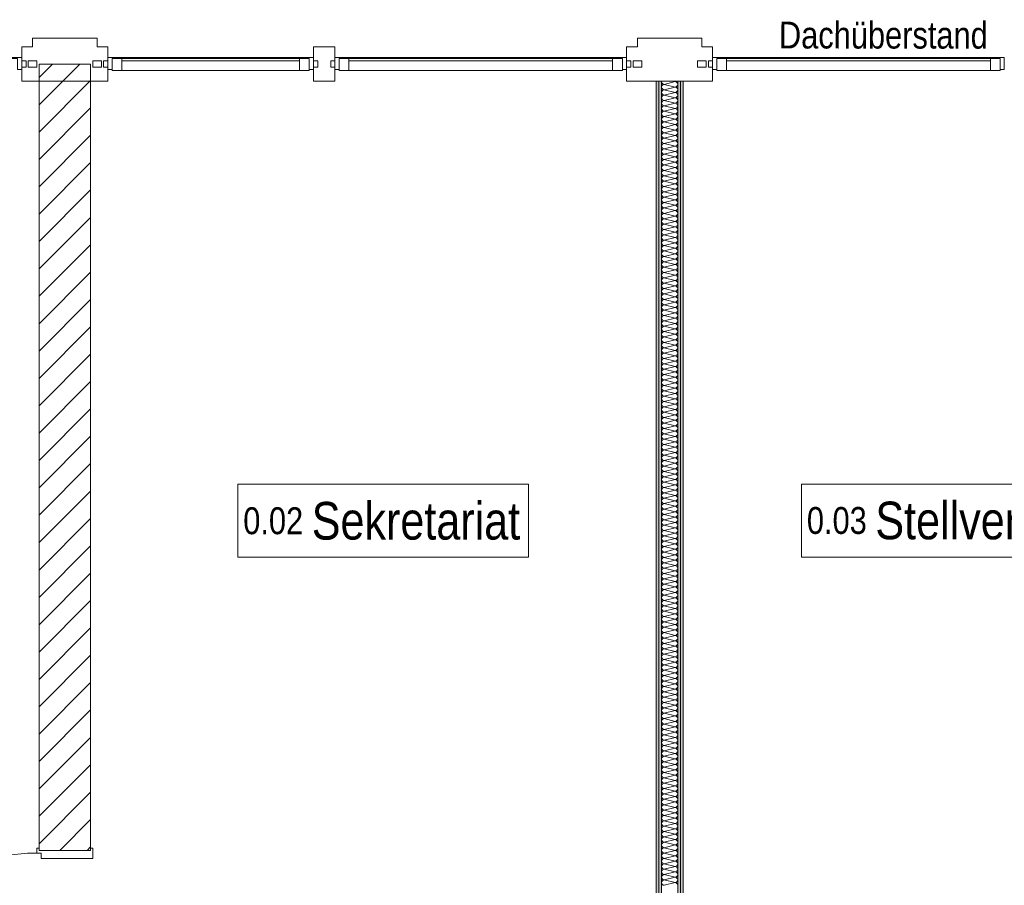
# Model space of a CAD drawing. Header units: metres. Extents: x -80 to 1923, y -189 to 69.
# Tile 193 of 256: x 953.7 to 958.28, y 51.06 to 55.09. Entities that reach past the tile are written whole.
import ezdxf

# ---------------------------------------------------------------- set-up
doc = ezdxf.new("R2010")
doc.units = ezdxf.units.M
doc.header["$MEASUREMENT"] = 0
doc.linetypes.add('Wipeout_Contour', pattern=[1, 0, -1])
for name, color, linetype in [('10 Fassade', 7, 'Continuous'), ('10 Wand außen', 7, 'Continuous'), ('10 Wand innen', 7, 'Continuous'), ('30 Dach', 7, 'Continuous'), ('80 Raum 50stel', 7, 'Continuous')]:
    doc.layers.add(name, color=color, linetype=linetype)
doc.styles.add('ERSTELLTER_STIL_2', font='ARIALN.TTF')
pattern_1 = [(0, (929.770002, 0), (0, 0.0375), [0, -0.0375])]

# ---------------------------------------------------------------- blocks, each defined once
blk = doc.blocks.new('Blockrahmentür 1-Fl 27_10')
at = {"layer": '10 Wand außen', "color": 7, "linetype": 'Continuous', "lineweight": 13}
for p, q in [((0.43, 0.01), (0.43, 0.87)), ((-0.43, 0.01), (-0.4525, 0.01)), ((-0.4525, 0.01), (-0.4525, 0)), ((-0.4525, 0), (-0.4425, 0)), ((-0.4425, 0), (-0.4425, -0.24)), ((-0.43, -0.01), (-0.43, 0.01)), ((0.43, -0.01), (0.43, 0.01)), ((0.43, 0.01), (0.4525, 0.01)), ((0.4525, 0), (0.4425, 0)), ((0.4425, 0), (0.4425, -0.24)), ((0.4525, 0.01), (0.4525, 0)), ((-0.405, -0.01), (-0.43, -0.01)), ((-0.405, -0.25), (-0.405, -0.01)), ((0.405, -0.25), (0.405, -0.01)), ((0.405, -0.01), (0.43, -0.01)), ((-0.4425, -0.24), (-0.4525, -0.24)), ((-0.4525, -0.24), (-0.4525, -0.25)), ((-0.4525, -0.25), (-0.405, -0.25)), ((0.4525, -0.25), (0.405, -0.25)), ((0.4425, -0.24), (0.4525, -0.24)), ((0.4525, -0.24), (0.4525, -0.25))]:
    blk.add_line(p, q, dxfattribs=at)
at = {"layer": '10 Wand außen', "color": 7, "linetype": 'Continuous', "lineweight": 9}
for p, q in [((-0.4425, 0), (-0.4425, -0.24)), ((-0.4425, 0), (-0.4425, -0.24)), ((0.4425, 0), (0.4425, -0.24)), ((0.4425, 0), (0.4425, -0.24))]:
    blk.add_line(p, q, dxfattribs=at)
blk.add_arc((0.43, 0.01), 0.86, 90, 180, dxfattribs=at)
blk = doc.blocks.new('*X104', base_point=(929.77, 0))
at = {"layer": '10 Wand innen', "color": 250, "linetype": 'Continuous', "lineweight": 18, "true_color": 0x1f1f1f}
for p, q in [((956.7458, 54.8), (956.6958, 54.7875)), ((956.7458, 54.775), (956.6958, 54.7875)), ((956.7458, 54.775), (956.6958, 54.7625)), ((956.7458, 54.75), (956.6958, 54.7625)), ((956.7458, 54.8), (956.7382, 54.8019)), ((956.7458, 54.75), (956.6958, 54.7375)), ((956.7458, 54.725), (956.6958, 54.7375)), ((956.7458, 54.725), (956.6958, 54.7125)), ((956.7458, 54.7), (956.6958, 54.7125)), ((956.7458, 54.7), (956.6958, 54.6875)), ((956.7458, 54.675), (956.6958, 54.6875)), ((956.7458, 54.675), (956.6958, 54.6625)), ((956.7458, 54.65), (956.6958, 54.6625)), ((956.7458, 54.65), (956.6958, 54.6375)), ((956.7458, 54.625), (956.6958, 54.6375)), ((956.7458, 54.625), (956.6958, 54.6125)), ((956.7458, 54.6), (956.6958, 54.6125)), ((956.7458, 54.6), (956.6958, 54.5875)), ((956.7458, 54.575), (956.6958, 54.5875)), ((956.7458, 54.575), (956.6958, 54.5625)), ((956.7458, 54.55), (956.6958, 54.5625)), ((956.7458, 54.55), (956.6958, 54.5375)), ((956.7458, 54.525), (956.6958, 54.5375)), ((956.7458, 54.525), (956.6958, 54.5125)), ((956.7458, 54.5), (956.6958, 54.5125)), ((956.7458, 54.5), (956.6958, 54.4875)), ((956.7458, 54.475), (956.6958, 54.4875)), ((956.7458, 54.475), (956.6958, 54.4625)), ((956.7458, 54.45), (956.6958, 54.4625)), ((956.7458, 54.45), (956.6958, 54.4375)), ((956.7458, 54.425), (956.6958, 54.4375)), ((956.7458, 54.425), (956.6958, 54.4125)), ((956.7458, 54.4), (956.6958, 54.4125)), ((956.7458, 54.4), (956.6958, 54.3875)), ((956.7458, 54.375), (956.6958, 54.3875)), ((956.7458, 54.375), (956.6958, 54.3625)), ((956.7458, 54.35), (956.6958, 54.3625)), ((956.7458, 54.35), (956.6958, 54.3375)), ((956.7458, 54.325), (956.6958, 54.3375)), ((956.7458, 54.325), (956.6958, 54.3125)), ((956.7458, 54.3), (956.6958, 54.3125)), ((956.7458, 54.3), (956.6958, 54.2875)), ((956.7458, 54.275), (956.6958, 54.2875)), ((956.7458, 54.275), (956.6958, 54.2625)), ((956.7458, 54.25), (956.6958, 54.2625)), ((956.7458, 54.25), (956.6958, 54.2375)), ((956.7458, 54.225), (956.6958, 54.2375)), ((956.7458, 54.225), (956.6958, 54.2125)), ((956.7458, 54.2), (956.6958, 54.2125)), ((956.7458, 54.2), (956.6958, 54.1875)), ((956.7458, 54.175), (956.6958, 54.1875)), ((956.7458, 54.175), (956.6958, 54.1625)), ((956.7458, 54.15), (956.6958, 54.1625)), ((956.7458, 54.15), (956.6958, 54.1375)), ((956.7458, 54.125), (956.6958, 54.1375)), ((956.7458, 54.125), (956.6958, 54.1125)), ((956.7458, 54.1), (956.6958, 54.1125)), ((956.7458, 54.1), (956.6958, 54.0875)), ((956.7458, 54.075), (956.6958, 54.0875)), ((956.7458, 54.075), (956.6958, 54.0625)), ((956.7458, 54.05), (956.6958, 54.0625)), ((956.7458, 54.05), (956.6958, 54.0375)), ((956.7458, 54.025), (956.6958, 54.0375)), ((956.7458, 54.025), (956.6958, 54.0125)), ((956.7458, 54), (956.6958, 54.0125)), ((956.7458, 54), (956.6958, 53.9875)), ((956.7458, 53.975), (956.6958, 53.9875)), ((956.7458, 53.975), (956.6958, 53.9625)), ((956.7458, 53.95), (956.6958, 53.9625)), ((956.7458, 53.95), (956.6958, 53.9375)), ((956.7458, 53.925), (956.6958, 53.9375)), ((956.7458, 53.925), (956.6958, 53.9125)), ((956.7458, 53.9), (956.6958, 53.9125)), ((956.7458, 53.9), (956.6958, 53.8875)), ((956.7458, 53.875), (956.6958, 53.8875)), ((956.7458, 53.875), (956.6958, 53.8625)), ((956.7458, 53.85), (956.6958, 53.8625)), ((956.7458, 53.85), (956.6958, 53.8375)), ((956.7458, 53.825), (956.6958, 53.8375)), ((956.7458, 53.825), (956.6958, 53.8125)), ((956.7458, 53.8), (956.6958, 53.8125)), ((956.7458, 53.8), (956.6958, 53.7875)), ((956.7458, 53.775), (956.6958, 53.7875)), ((956.7458, 53.775), (956.6958, 53.7625)), ((956.7458, 53.75), (956.6958, 53.7625)), ((956.7458, 53.75), (956.6958, 53.7375)), ((956.7458, 53.725), (956.6958, 53.7375)), ((956.7458, 53.725), (956.6958, 53.7125)), ((956.7458, 53.7), (956.6958, 53.7125)), ((956.7458, 53.7), (956.6958, 53.6875)), ((956.7458, 53.675), (956.6958, 53.6875)), ((956.7458, 53.675), (956.6958, 53.6625)), ((956.7458, 53.65), (956.6958, 53.6625)), ((956.7458, 53.65), (956.6958, 53.6375)), ((956.7458, 53.625), (956.6958, 53.6375)), ((956.7458, 53.625), (956.6958, 53.6125)), ((956.7458, 53.6), (956.6958, 53.6125)), ((956.7458, 53.6), (956.6958, 53.5875)), ((956.7458, 53.575), (956.6958, 53.5875)), ((956.7458, 53.575), (956.6958, 53.5625)), ((956.7458, 53.55), (956.6958, 53.5625)), ((956.7458, 53.55), (956.6958, 53.5375)), ((956.7458, 53.525), (956.6958, 53.5375)), ((956.7458, 53.525), (956.6958, 53.5125)), ((956.7458, 53.5), (956.6958, 53.5125)), ((956.7458, 53.5), (956.6958, 53.4875)), ((956.7458, 53.475), (956.6958, 53.4875)), ((956.7458, 53.475), (956.6958, 53.4625)), ((956.7458, 53.45), (956.6958, 53.4625)), ((956.7458, 53.45), (956.6958, 53.4375)), ((956.7458, 53.425), (956.6958, 53.4375)), ((956.7458, 53.425), (956.6958, 53.4125)), ((956.7458, 53.4), (956.6958, 53.4125)), ((956.7458, 53.4), (956.6958, 53.3875)), ((956.7458, 53.375), (956.6958, 53.3875)), ((956.7458, 53.375), (956.6958, 53.3625)), ((956.7458, 53.35), (956.6958, 53.3625)), ((956.7458, 53.35), (956.6958, 53.3375)), ((956.7458, 53.325), (956.6958, 53.3375)), ((956.7458, 53.325), (956.6958, 53.3125)), ((956.7458, 53.3), (956.6958, 53.3125)), ((956.7458, 53.3), (956.6958, 53.2875)), ((956.7458, 53.275), (956.6958, 53.2875)), ((956.7458, 53.275), (956.6958, 53.2625)), ((956.7458, 53.25), (956.6958, 53.2625)), ((956.7458, 53.25), (956.6958, 53.2375)), ((956.7458, 53.225), (956.6958, 53.2375)), ((956.7458, 53.225), (956.6958, 53.2125)), ((956.7458, 53.2), (956.6958, 53.2125)), ((956.7458, 53.2), (956.6958, 53.1875)), ((956.7458, 53.175), (956.6958, 53.1875)), ((956.7458, 53.175), (956.6958, 53.1625)), ((956.7458, 53.15), (956.6958, 53.1625)), ((956.7458, 53.15), (956.6958, 53.1375)), ((956.7458, 53.125), (956.6958, 53.1375)), ((956.7458, 53.125), (956.6958, 53.1125)), ((956.7458, 53.1), (956.6958, 53.1125)), ((956.7458, 53.1), (956.6958, 53.0875)), ((956.7458, 53.075), (956.6958, 53.0875)), ((956.7458, 53.075), (956.6958, 53.0625)), ((956.7458, 53.05), (956.6958, 53.0625)), ((956.7458, 53.05), (956.6958, 53.0375)), ((956.7458, 53.025), (956.6958, 53.0375)), ((956.7458, 53.025), (956.6958, 53.0125)), ((956.7458, 53), (956.6958, 53.0125)), ((956.7458, 53), (956.6958, 52.9875)), ((956.7458, 52.975), (956.6958, 52.9875)), ((956.7458, 52.975), (956.6958, 52.9625)), ((956.7458, 52.95), (956.6958, 52.9625)), ((956.7458, 52.95), (956.6958, 52.9375)), ((956.7458, 52.925), (956.6958, 52.9375)), ((956.7458, 52.925), (956.6958, 52.9125)), ((956.7458, 52.9), (956.6958, 52.9125)), ((956.7458, 52.9), (956.6958, 52.8875)), ((956.7458, 52.875), (956.6958, 52.8875)), ((956.7458, 52.875), (956.6958, 52.8625)), ((956.7458, 52.85), (956.6958, 52.8625)), ((956.7458, 52.85), (956.6958, 52.8375)), ((956.7458, 52.825), (956.6958, 52.8375)), ((956.7458, 52.825), (956.6958, 52.8125)), ((956.7458, 52.8), (956.6958, 52.8125)), ((956.7458, 52.8), (956.6958, 52.7875)), ((956.7458, 52.775), (956.6958, 52.7875)), ((956.7458, 52.775), (956.6958, 52.7625)), ((956.7458, 52.75), (956.6958, 52.7625)), ((956.7458, 52.75), (956.6958, 52.7375)), ((956.7458, 52.725), (956.6958, 52.7375)), ((956.7458, 52.725), (956.6958, 52.7125)), ((956.7458, 52.7), (956.6958, 52.7125)), ((956.7458, 52.7), (956.6958, 52.6875)), ((956.7458, 52.675), (956.6958, 52.6875)), ((956.7458, 52.675), (956.6958, 52.6625)), ((956.7458, 52.65), (956.6958, 52.6625)), ((956.7458, 52.65), (956.6958, 52.6375)), ((956.7458, 52.625), (956.6958, 52.6375)), ((956.7458, 52.625), (956.6958, 52.6125)), ((956.7458, 52.6), (956.6958, 52.6125)), ((956.7458, 52.6), (956.6958, 52.5875)), ((956.7458, 52.575), (956.6958, 52.5875)), ((956.7458, 52.575), (956.6958, 52.5625)), ((956.7458, 52.55), (956.6958, 52.5625)), ((956.7458, 52.55), (956.6958, 52.5375)), ((956.7458, 52.525), (956.6958, 52.5375)), ((956.7458, 52.525), (956.6958, 52.5125)), ((956.7458, 52.5), (956.6958, 52.5125)), ((956.7458, 52.5), (956.6958, 52.4875)), ((956.7458, 52.475), (956.6958, 52.4875)), ((956.7458, 52.475), (956.6958, 52.4625)), ((956.7458, 52.45), (956.6958, 52.4625)), ((956.7458, 52.45), (956.6958, 52.4375)), ((956.7458, 52.425), (956.6958, 52.4375)), ((956.7458, 52.425), (956.6958, 52.4125)), ((956.7458, 52.4), (956.6958, 52.4125)), ((956.7458, 52.4), (956.6958, 52.3875)), ((956.7458, 52.375), (956.6958, 52.3875)), ((956.7458, 52.375), (956.6958, 52.3625)), ((956.7458, 52.35), (956.6958, 52.3625)), ((956.7458, 52.35), (956.6958, 52.3375)), ((956.7458, 52.325), (956.6958, 52.3375)), ((956.7458, 52.325), (956.6958, 52.3125)), ((956.7458, 52.3), (956.6958, 52.3125)), ((956.7458, 52.3), (956.6958, 52.2875)), ((956.7458, 52.275), (956.6958, 52.2875)), ((956.7458, 52.275), (956.6958, 52.2625)), ((956.7458, 52.25), (956.6958, 52.2625)), ((956.7458, 52.25), (956.6958, 52.2375)), ((956.7458, 52.225), (956.6958, 52.2375)), ((956.7458, 52.225), (956.6958, 52.2125)), ((956.7458, 52.2), (956.6958, 52.2125)), ((956.7458, 52.2), (956.6958, 52.1875)), ((956.7458, 52.175), (956.6958, 52.1875)), ((956.7458, 52.175), (956.6958, 52.1625)), ((956.7458, 52.15), (956.6958, 52.1625)), ((956.7458, 52.15), (956.6958, 52.1375)), ((956.7458, 52.125), (956.6958, 52.1375)), ((956.7458, 52.125), (956.6958, 52.1125)), ((956.7458, 52.1), (956.6958, 52.1125)), ((956.7458, 52.1), (956.6958, 52.0875)), ((956.7458, 52.075), (956.6958, 52.0875)), ((956.7458, 52.075), (956.6958, 52.0625)), ((956.7458, 52.05), (956.6958, 52.0625)), ((956.7458, 52.05), (956.6958, 52.0375)), ((956.7458, 52.025), (956.6958, 52.0375)), ((956.7458, 52.025), (956.6958, 52.0125)), ((956.7458, 52), (956.6958, 52.0125)), ((956.7458, 52), (956.6958, 51.9875)), ((956.7458, 51.975), (956.6958, 51.9875)), ((956.7458, 51.975), (956.6958, 51.9625)), ((956.7458, 51.95), (956.6958, 51.9625)), ((956.7458, 51.95), (956.6958, 51.9375)), ((956.7458, 51.925), (956.6958, 51.9375)), ((956.7458, 51.925), (956.6958, 51.9125)), ((956.7458, 51.9), (956.6958, 51.9125)), ((956.7458, 51.9), (956.6958, 51.8875)), ((956.7458, 51.875), (956.6958, 51.8875)), ((956.7458, 51.875), (956.6958, 51.8625)), ((956.7458, 51.85), (956.6958, 51.8625)), ((956.7458, 51.85), (956.6958, 51.8375)), ((956.7458, 51.825), (956.6958, 51.8375)), ((956.7458, 51.825), (956.6958, 51.8125)), ((956.7458, 51.8), (956.6958, 51.8125)), ((956.7458, 51.8), (956.6958, 51.7875)), ((956.7458, 51.775), (956.6958, 51.7875)), ((956.7458, 51.775), (956.6958, 51.7625)), ((956.7458, 51.75), (956.6958, 51.7625)), ((956.7458, 51.75), (956.6958, 51.7375)), ((956.7458, 51.725), (956.6958, 51.7375)), ((956.7458, 51.725), (956.6958, 51.7125)), ((956.7458, 51.7), (956.6958, 51.7125)), ((956.7458, 51.7), (956.6958, 51.6875)), ((956.7458, 51.675), (956.6958, 51.6875)), ((956.7458, 51.675), (956.6958, 51.6625)), ((956.7458, 51.65), (956.6958, 51.6625)), ((956.7458, 51.65), (956.6958, 51.6375)), ((956.7458, 51.625), (956.6958, 51.6375)), ((956.7458, 51.625), (956.6958, 51.6125)), ((956.7458, 51.6), (956.6958, 51.6125)), ((956.7458, 51.6), (956.6958, 51.5875)), ((956.7458, 51.575), (956.6958, 51.5875)), ((956.7458, 51.575), (956.6958, 51.5625)), ((956.7458, 51.55), (956.6958, 51.5625)), ((956.7458, 51.55), (956.6958, 51.5375)), ((956.7458, 51.525), (956.6958, 51.5375)), ((956.7458, 51.525), (956.6958, 51.5125)), ((956.7458, 51.5), (956.6958, 51.5125)), ((956.7458, 51.5), (956.6958, 51.4875)), ((956.7458, 51.475), (956.6958, 51.4875)), ((956.7458, 51.475), (956.6958, 51.4625)), ((956.7458, 51.45), (956.6958, 51.4625)), ((956.7458, 51.45), (956.6958, 51.4375)), ((956.7458, 51.425), (956.6958, 51.4375)), ((956.7458, 51.425), (956.6958, 51.4125)), ((956.7458, 51.4), (956.6958, 51.4125)), ((956.7458, 51.4), (956.6958, 51.3875)), ((956.7458, 51.375), (956.6958, 51.3875)), ((956.7458, 51.375), (956.6958, 51.3625)), ((956.7458, 51.35), (956.6958, 51.3625)), ((956.7458, 51.35), (956.6958, 51.3375)), ((956.7458, 51.325), (956.6958, 51.3375)), ((956.7458, 51.325), (956.6958, 51.3125)), ((956.7458, 51.3), (956.6958, 51.3125)), ((956.7458, 51.3), (956.6958, 51.2875)), ((956.7458, 51.275), (956.6958, 51.2875)), ((956.7458, 51.275), (956.6958, 51.2625)), ((956.7458, 51.25), (956.6958, 51.2625)), ((956.7458, 51.25), (956.6958, 51.2375)), ((956.7458, 51.225), (956.6958, 51.2375)), ((956.7458, 51.225), (956.6958, 51.2125)), ((956.7458, 51.2), (956.6958, 51.2125)), ((956.7458, 51.2), (956.6958, 51.1875)), ((956.7458, 51.175), (956.6958, 51.1875)), ((956.7458, 51.175), (956.6958, 51.1625)), ((956.7458, 51.15), (956.6958, 51.1625)), ((956.7458, 51.15), (956.6958, 51.1375)), ((956.7458, 51.125), (956.6958, 51.1375)), ((956.7458, 51.125), (956.6958, 51.1125)), ((956.7458, 51.1), (956.6958, 51.1125)), ((956.7458, 51.1), (956.6958, 51.0875)), ((956.7458, 51.075), (956.6958, 51.0875)), ((956.7458, 51.075), (956.6958, 51.0625))]:
    blk.add_line(p, q, dxfattribs=at)
for centre, start, end in [((956.6958, 54.8), 171.2566, 180), ((956.6958, 54.8), 180, 270), ((956.6958, 54.775), 90, 180), ((956.6958, 54.775), 180, 270), ((956.6958, 54.75), 90, 180), ((956.7458, 54.8125), 270, 302.0062), ((956.7458, 54.7875), 0, 90), ((956.7458, 54.7875), 270, 0), ((956.7458, 54.7625), 0, 90), ((956.7458, 54.7625), 270, 0), ((956.6958, 54.75), 180, 270), ((956.6958, 54.725), 90, 180), ((956.6958, 54.725), 180, 270), ((956.7458, 54.7375), 0, 90), ((956.7458, 54.7375), 270, 0), ((956.7458, 54.7125), 0, 90), ((956.6958, 54.7), 90, 180), ((956.6958, 54.7), 180, 270), ((956.6958, 54.675), 90, 180), ((956.6958, 54.675), 180, 270), ((956.7458, 54.7125), 270, 0), ((956.7458, 54.6875), 0, 90), ((956.7458, 54.6875), 270, 0), ((956.7458, 54.6625), 0, 90), ((956.6958, 54.65), 90, 180), ((956.6958, 54.65), 180, 270), ((956.6958, 54.625), 90, 180), ((956.6958, 54.625), 180, 270), ((956.7458, 54.6625), 270, 0), ((956.7458, 54.6375), 0, 90), ((956.7458, 54.6375), 270, 0), ((956.7458, 54.6125), 0, 90), ((956.6958, 54.6), 90, 180), ((956.6958, 54.6), 180, 270), ((956.6958, 54.575), 90, 180), ((956.7458, 54.6125), 270, 0), ((956.7458, 54.5875), 0, 90), ((956.7458, 54.5875), 270, 0), ((956.6958, 54.575), 180, 270), ((956.6958, 54.55), 90, 180), ((956.6958, 54.55), 180, 270), ((956.6958, 54.525), 90, 180), ((956.7458, 54.5625), 0, 90), ((956.7458, 54.5625), 270, 0), ((956.7458, 54.5375), 0, 90), ((956.7458, 54.5375), 270, 0), ((956.6958, 54.525), 180, 270), ((956.6958, 54.5), 90, 180), ((956.6958, 54.5), 180, 270), ((956.6958, 54.475), 90, 180), ((956.7458, 54.5125), 0, 90), ((956.7458, 54.5125), 270, 0), ((956.7458, 54.4875), 0, 90), ((956.7458, 54.4875), 270, 0), ((956.6958, 54.475), 180, 270), ((956.6958, 54.45), 90, 180), ((956.6958, 54.45), 180, 270), ((956.7458, 54.4625), 0, 90), ((956.7458, 54.4625), 270, 0), ((956.7458, 54.4375), 0, 90), ((956.6958, 54.425), 90, 180), ((956.6958, 54.425), 180, 270), ((956.6958, 54.4), 90, 180), ((956.6958, 54.4), 180, 270), ((956.7458, 54.4375), 270, 0), ((956.7458, 54.4125), 0, 90), ((956.7458, 54.4125), 270, 0), ((956.7458, 54.3875), 0, 90), ((956.6958, 54.375), 90, 180), ((956.6958, 54.375), 180, 270), ((956.6958, 54.35), 90, 180), ((956.6958, 54.35), 180, 270), ((956.7458, 54.3875), 270, 0), ((956.7458, 54.3625), 0, 90), ((956.7458, 54.3625), 270, 0), ((956.7458, 54.3375), 0, 90), ((956.6958, 54.325), 90, 180), ((956.6958, 54.325), 180, 270), ((956.6958, 54.3), 90, 180), ((956.7458, 54.3375), 270, 0), ((956.7458, 54.3125), 0, 90), ((956.7458, 54.3125), 270, 0), ((956.6958, 54.3), 180, 270), ((956.6958, 54.275), 90, 180), ((956.6958, 54.275), 180, 270), ((956.6958, 54.25), 90, 180), ((956.7458, 54.2875), 0, 90), ((956.7458, 54.2875), 270, 0), ((956.7458, 54.2625), 0, 90), ((956.7458, 54.2625), 270, 0), ((956.6958, 54.25), 180, 270), ((956.6958, 54.225), 90, 180), ((956.6958, 54.225), 180, 270), ((956.6958, 54.2), 90, 180), ((956.7458, 54.2375), 0, 90), ((956.7458, 54.2375), 270, 0), ((956.7458, 54.2125), 0, 90), ((956.7458, 54.2125), 270, 0), ((956.6958, 54.2), 180, 270), ((956.6958, 54.175), 90, 180), ((956.6958, 54.175), 180, 270), ((956.7458, 54.1875), 0, 90), ((956.7458, 54.1875), 270, 0), ((956.7458, 54.1625), 0, 90), ((956.6958, 54.15), 90, 180), ((956.6958, 54.15), 180, 270), ((956.6958, 54.125), 90, 180), ((956.6958, 54.125), 180, 270), ((956.7458, 54.1625), 270, 0), ((956.7458, 54.1375), 0, 90), ((956.7458, 54.1375), 270, 0), ((956.7458, 54.1125), 0, 90), ((956.6958, 54.1), 90, 180), ((956.6958, 54.1), 180, 270), ((956.6958, 54.075), 90, 180), ((956.7458, 54.1125), 270, 0), ((956.7458, 54.0875), 0, 90), ((956.7458, 54.0875), 270, 0), ((956.6958, 54.075), 180, 270), ((956.6958, 54.05), 90, 180), ((956.6958, 54.05), 180, 270), ((956.6958, 54.025), 90, 180), ((956.7458, 54.0625), 0, 90), ((956.7458, 54.0625), 270, 0), ((956.7458, 54.0375), 0, 90), ((956.7458, 54.0375), 270, 0), ((956.6958, 54.025), 180, 270), ((956.6958, 54), 90, 180), ((956.6958, 54), 180, 270), ((956.6958, 53.975), 90, 180), ((956.7458, 54.0125), 0, 90), ((956.7458, 54.0125), 270, 0), ((956.7458, 53.9875), 0, 90), ((956.7458, 53.9875), 270, 0), ((956.6958, 53.975), 180, 270), ((956.6958, 53.95), 90, 180), ((956.6958, 53.95), 180, 270), ((956.7458, 53.9625), 0, 90), ((956.7458, 53.9625), 270, 0), ((956.7458, 53.9375), 0, 90), ((956.6958, 53.925), 90, 180), ((956.6958, 53.925), 180, 270), ((956.6958, 53.9), 90, 180), ((956.6958, 53.9), 180, 270), ((956.7458, 53.9375), 270, 0), ((956.7458, 53.9125), 0, 90), ((956.7458, 53.9125), 270, 0), ((956.7458, 53.8875), 0, 90), ((956.6958, 53.875), 90, 180), ((956.6958, 53.875), 180, 270), ((956.6958, 53.85), 90, 180), ((956.6958, 53.85), 180, 270), ((956.7458, 53.8875), 270, 0), ((956.7458, 53.8625), 0, 90), ((956.7458, 53.8625), 270, 0), ((956.7458, 53.8375), 0, 90), ((956.6958, 53.825), 90, 180), ((956.6958, 53.825), 180, 270), ((956.6958, 53.8), 90, 180), ((956.7458, 53.8375), 270, 0), ((956.7458, 53.8125), 0, 90), ((956.7458, 53.8125), 270, 0), ((956.6958, 53.8), 180, 270), ((956.6958, 53.775), 90, 180), ((956.6958, 53.775), 180, 270), ((956.6958, 53.75), 90, 180), ((956.7458, 53.7875), 0, 90), ((956.7458, 53.7875), 270, 0), ((956.7458, 53.7625), 0, 90), ((956.7458, 53.7625), 270, 0), ((956.6958, 53.75), 180, 270), ((956.6958, 53.725), 90, 180), ((956.6958, 53.725), 180, 270), ((956.6958, 53.7), 90, 180), ((956.7458, 53.7375), 0, 90), ((956.7458, 53.7375), 270, 0), ((956.7458, 53.7125), 0, 90), ((956.7458, 53.7125), 270, 0), ((956.6958, 53.7), 180, 270), ((956.6958, 53.675), 90, 180), ((956.6958, 53.675), 180, 270), ((956.7458, 53.6875), 0, 90), ((956.7458, 53.6875), 270, 0), ((956.7458, 53.6625), 0, 90), ((956.6958, 53.65), 90, 180), ((956.6958, 53.65), 180, 270), ((956.6958, 53.625), 90, 180), ((956.6958, 53.625), 180, 270), ((956.7458, 53.6625), 270, 0), ((956.7458, 53.6375), 0, 90), ((956.7458, 53.6375), 270, 0), ((956.7458, 53.6125), 0, 90), ((956.6958, 53.6), 90, 180), ((956.6958, 53.6), 180, 270), ((956.6958, 53.575), 90, 180), ((956.6958, 53.575), 180, 270), ((956.7458, 53.6125), 270, 0), ((956.7458, 53.5875), 0, 90), ((956.7458, 53.5875), 270, 0), ((956.7458, 53.5625), 0, 90), ((956.6958, 53.55), 90, 180), ((956.6958, 53.55), 180, 270), ((956.6958, 53.525), 90, 180), ((956.7458, 53.5625), 270, 0), ((956.7458, 53.5375), 0, 90), ((956.7458, 53.5375), 270, 0), ((956.6958, 53.525), 180, 270), ((956.6958, 53.5), 90, 180), ((956.6958, 53.5), 180, 270), ((956.6958, 53.475), 90, 180), ((956.7458, 53.5125), 0, 90), ((956.7458, 53.5125), 270, 0), ((956.7458, 53.4875), 0, 90), ((956.7458, 53.4875), 270, 0), ((956.6958, 53.475), 180, 270), ((956.6958, 53.45), 90, 180), ((956.6958, 53.45), 180, 270), ((956.6958, 53.425), 90, 180), ((956.7458, 53.4625), 0, 90), ((956.7458, 53.4625), 270, 0), ((956.7458, 53.4375), 0, 90), ((956.7458, 53.4375), 270, 0), ((956.6958, 53.425), 180, 270), ((956.6958, 53.4), 90, 180), ((956.6958, 53.4), 180, 270), ((956.7458, 53.4125), 0, 90), ((956.7458, 53.4125), 270, 0), ((956.7458, 53.3875), 0, 90), ((956.6958, 53.375), 90, 180), ((956.6958, 53.375), 180, 270), ((956.6958, 53.35), 90, 180), ((956.6958, 53.35), 180, 270), ((956.7458, 53.3875), 270, 0), ((956.7458, 53.3625), 0, 90), ((956.7458, 53.3625), 270, 0), ((956.7458, 53.3375), 0, 90), ((956.6958, 53.325), 90, 180), ((956.6958, 53.325), 180, 270), ((956.6958, 53.3), 90, 180), ((956.6958, 53.3), 180, 270), ((956.7458, 53.3375), 270, 0), ((956.7458, 53.3125), 0, 90), ((956.7458, 53.3125), 270, 0), ((956.7458, 53.2875), 0, 90), ((956.6958, 53.275), 90, 180), ((956.6958, 53.275), 180, 270), ((956.6958, 53.25), 90, 180), ((956.7458, 53.2875), 270, 0), ((956.7458, 53.2625), 0, 90), ((956.7458, 53.2625), 270, 0), ((956.6958, 53.25), 180, 270), ((956.6958, 53.225), 90, 180), ((956.6958, 53.225), 180, 270), ((956.6958, 53.2), 90, 180), ((956.7458, 53.2375), 0, 90), ((956.7458, 53.2375), 270, 0), ((956.7458, 53.2125), 0, 90), ((956.7458, 53.2125), 270, 0), ((956.6958, 53.2), 180, 270), ((956.6958, 53.175), 90, 180), ((956.6958, 53.175), 180, 270), ((956.6958, 53.15), 90, 180), ((956.7458, 53.1875), 0, 90), ((956.7458, 53.1875), 270, 0), ((956.7458, 53.1625), 0, 90), ((956.7458, 53.1625), 270, 0), ((956.6958, 53.15), 180, 270), ((956.6958, 53.125), 90, 180), ((956.6958, 53.125), 180, 270), ((956.7458, 53.1375), 0, 90), ((956.7458, 53.1375), 270, 0), ((956.7458, 53.1125), 0, 90), ((956.6958, 53.1), 90, 180), ((956.6958, 53.1), 180, 270), ((956.6958, 53.075), 90, 180), ((956.6958, 53.075), 180, 270), ((956.7458, 53.1125), 270, 0), ((956.7458, 53.0875), 0, 90), ((956.7458, 53.0875), 270, 0), ((956.7458, 53.0625), 0, 90), ((956.6958, 53.05), 90, 180), ((956.6958, 53.05), 180, 270), ((956.6958, 53.025), 90, 180), ((956.6958, 53.025), 180, 270), ((956.7458, 53.0625), 270, 0), ((956.7458, 53.0375), 0, 90), ((956.7458, 53.0375), 270, 0), ((956.7458, 53.0125), 0, 90), ((956.6958, 53), 90, 180), ((956.6958, 53), 180, 270), ((956.6958, 52.975), 90, 180), ((956.7458, 53.0125), 270, 0), ((956.7458, 52.9875), 0, 90), ((956.7458, 52.9875), 270, 0), ((956.6958, 52.975), 180, 270), ((956.6958, 52.95), 90, 180), ((956.6958, 52.95), 180, 270), ((956.6958, 52.925), 90, 180), ((956.7458, 52.9625), 0, 90), ((956.7458, 52.9625), 270, 0), ((956.7458, 52.9375), 0, 90), ((956.7458, 52.9375), 270, 0), ((956.6958, 52.925), 180, 270), ((956.6958, 52.9), 90, 180), ((956.6958, 52.9), 180, 270), ((956.6958, 52.875), 90, 180), ((956.7458, 52.9125), 0, 90), ((956.7458, 52.9125), 270, 0), ((956.7458, 52.8875), 0, 90), ((956.7458, 52.8875), 270, 0), ((956.6958, 52.875), 180, 270), ((956.6958, 52.85), 90, 180), ((956.6958, 52.85), 180, 270), ((956.7458, 52.8625), 0, 90), ((956.7458, 52.8625), 270, 0), ((956.7458, 52.8375), 0, 90), ((956.6958, 52.825), 90, 180), ((956.6958, 52.825), 180, 270), ((956.6958, 52.8), 90, 180), ((956.6958, 52.8), 180, 270), ((956.7458, 52.8375), 270, 0), ((956.7458, 52.8125), 0, 90), ((956.7458, 52.8125), 270, 0), ((956.7458, 52.7875), 0, 90), ((956.6958, 52.775), 90, 180), ((956.6958, 52.775), 180, 270), ((956.6958, 52.75), 90, 180), ((956.6958, 52.75), 180, 270), ((956.7458, 52.7875), 270, 0), ((956.7458, 52.7625), 0, 90), ((956.7458, 52.7625), 270, 0), ((956.7458, 52.7375), 0, 90), ((956.6958, 52.725), 90, 180), ((956.6958, 52.725), 180, 270), ((956.6958, 52.7), 90, 180), ((956.7458, 52.7375), 270, 0), ((956.7458, 52.7125), 0, 90), ((956.7458, 52.7125), 270, 0), ((956.6958, 52.7), 180, 270), ((956.6958, 52.675), 90, 180), ((956.6958, 52.675), 180, 270), ((956.6958, 52.65), 90, 180), ((956.7458, 52.6875), 0, 90), ((956.7458, 52.6875), 270, 0), ((956.7458, 52.6625), 0, 90), ((956.7458, 52.6625), 270, 0), ((956.6958, 52.65), 180, 270), ((956.6958, 52.625), 90, 180), ((956.6958, 52.625), 180, 270), ((956.6958, 52.6), 90, 180), ((956.7458, 52.6375), 0, 90), ((956.7458, 52.6375), 270, 0), ((956.7458, 52.6125), 0, 90), ((956.7458, 52.6125), 270, 0), ((956.6958, 52.6), 180, 270), ((956.6958, 52.575), 90, 180), ((956.6958, 52.575), 180, 270), ((956.7458, 52.5875), 0, 90), ((956.7458, 52.5875), 270, 0), ((956.7458, 52.5625), 0, 90), ((956.6958, 52.55), 90, 180), ((956.6958, 52.55), 180, 270), ((956.6958, 52.525), 90, 180), ((956.6958, 52.525), 180, 270), ((956.7458, 52.5625), 270, 0), ((956.7458, 52.5375), 0, 90), ((956.7458, 52.5375), 270, 0), ((956.7458, 52.5125), 0, 90), ((956.6958, 52.5), 90, 180), ((956.6958, 52.5), 180, 270), ((956.6958, 52.475), 90, 180), ((956.6958, 52.475), 180, 270), ((956.7458, 52.5125), 270, 0), ((956.7458, 52.4875), 0, 90), ((956.7458, 52.4875), 270, 0), ((956.7458, 52.4625), 0, 90), ((956.6958, 52.45), 90, 180), ((956.6958, 52.45), 180, 270), ((956.6958, 52.425), 90, 180), ((956.7458, 52.4625), 270, 0), ((956.7458, 52.4375), 0, 90), ((956.7458, 52.4375), 270, 0), ((956.6958, 52.425), 180, 270), ((956.6958, 52.4), 90, 180), ((956.6958, 52.4), 180, 270), ((956.6958, 52.375), 90, 180), ((956.7458, 52.4125), 0, 90), ((956.7458, 52.4125), 270, 0), ((956.7458, 52.3875), 0, 90), ((956.7458, 52.3875), 270, 0), ((956.6958, 52.375), 180, 270), ((956.6958, 52.35), 90, 180), ((956.6958, 52.35), 180, 270), ((956.6958, 52.325), 90, 180), ((956.7458, 52.3625), 0, 90), ((956.7458, 52.3625), 270, 0), ((956.7458, 52.3375), 0, 90), ((956.7458, 52.3375), 270, 0), ((956.6958, 52.325), 180, 270), ((956.6958, 52.3), 90, 180), ((956.6958, 52.3), 180, 270), ((956.7458, 52.3125), 0, 90), ((956.7458, 52.3125), 270, 0), ((956.7458, 52.2875), 0, 90), ((956.6958, 52.275), 90, 180), ((956.6958, 52.275), 180, 270), ((956.6958, 52.25), 90, 180), ((956.6958, 52.25), 180, 270), ((956.7458, 52.2875), 270, 0), ((956.7458, 52.2625), 0, 90), ((956.7458, 52.2625), 270, 0), ((956.7458, 52.2375), 0, 90), ((956.6958, 52.225), 90, 180), ((956.6958, 52.225), 180, 270), ((956.6958, 52.2), 90, 180), ((956.6958, 52.2), 180, 270), ((956.7458, 52.2375), 270, 0), ((956.7458, 52.2125), 0, 90), ((956.7458, 52.2125), 270, 0), ((956.7458, 52.1875), 0, 90), ((956.6958, 52.175), 90, 180), ((956.6958, 52.175), 180, 270), ((956.6958, 52.15), 90, 180), ((956.7458, 52.1875), 270, 0), ((956.7458, 52.1625), 0, 90), ((956.7458, 52.1625), 270, 0), ((956.6958, 52.15), 180, 270), ((956.6958, 52.125), 90, 180), ((956.6958, 52.125), 180, 270), ((956.6958, 52.1), 90, 180), ((956.7458, 52.1375), 0, 90), ((956.7458, 52.1375), 270, 0), ((956.7458, 52.1125), 0, 90), ((956.7458, 52.1125), 270, 0), ((956.6958, 52.1), 180, 270), ((956.6958, 52.075), 90, 180), ((956.6958, 52.075), 180, 270), ((956.6958, 52.05), 90, 180), ((956.7458, 52.0875), 0, 90), ((956.7458, 52.0875), 270, 0), ((956.7458, 52.0625), 0, 90), ((956.7458, 52.0625), 270, 0), ((956.6958, 52.05), 180, 270), ((956.6958, 52.025), 90, 180), ((956.6958, 52.025), 180, 270), ((956.7458, 52.0375), 0, 90), ((956.7458, 52.0375), 270, 0), ((956.7458, 52.0125), 0, 90), ((956.6958, 52), 90, 180), ((956.6958, 52), 180, 270), ((956.6958, 51.975), 90, 180), ((956.6958, 51.975), 180, 270), ((956.7458, 52.0125), 270, 0), ((956.7458, 51.9875), 0, 90), ((956.7458, 51.9875), 270, 0), ((956.7458, 51.9625), 0, 90), ((956.6958, 51.95), 90, 180), ((956.6958, 51.95), 180, 270), ((956.6958, 51.925), 90, 180), ((956.6958, 51.925), 180, 270), ((956.7458, 51.9625), 270, 0), ((956.7458, 51.9375), 0, 90), ((956.7458, 51.9375), 270, 0), ((956.7458, 51.9125), 0, 90), ((956.6958, 51.9), 90, 180), ((956.6958, 51.9), 180, 270), ((956.6958, 51.875), 90, 180), ((956.7458, 51.9125), 270, 0), ((956.7458, 51.8875), 0, 90), ((956.7458, 51.8875), 270, 0), ((956.6958, 51.875), 180, 270), ((956.6958, 51.85), 90, 180), ((956.6958, 51.85), 180, 270), ((956.6958, 51.825), 90, 180), ((956.7458, 51.8625), 0, 90), ((956.7458, 51.8625), 270, 0), ((956.7458, 51.8375), 0, 90), ((956.7458, 51.8375), 270, 0), ((956.6958, 51.825), 180, 270), ((956.6958, 51.8), 90, 180), ((956.6958, 51.8), 180, 270), ((956.6958, 51.775), 90, 180), ((956.7458, 51.8125), 0, 90), ((956.7458, 51.8125), 270, 0), ((956.7458, 51.7875), 0, 90), ((956.7458, 51.7875), 270, 0), ((956.6958, 51.775), 180, 270), ((956.6958, 51.75), 90, 180), ((956.6958, 51.75), 180, 270), ((956.7458, 51.7625), 0, 90), ((956.7458, 51.7625), 270, 0), ((956.7458, 51.7375), 0, 90), ((956.6958, 51.725), 90, 180), ((956.6958, 51.725), 180, 270), ((956.6958, 51.7), 90, 180), ((956.6958, 51.7), 180, 270), ((956.7458, 51.7375), 270, 0), ((956.7458, 51.7125), 0, 90), ((956.7458, 51.7125), 270, 0), ((956.7458, 51.6875), 0, 90), ((956.6958, 51.675), 90, 180), ((956.6958, 51.675), 180, 270), ((956.6958, 51.65), 90, 180), ((956.6958, 51.65), 180, 270), ((956.7458, 51.6875), 270, 0), ((956.7458, 51.6625), 0, 90), ((956.7458, 51.6625), 270, 0), ((956.7458, 51.6375), 0, 90), ((956.6958, 51.625), 90, 180), ((956.6958, 51.625), 180, 270), ((956.6958, 51.6), 90, 180), ((956.7458, 51.6375), 270, 0), ((956.7458, 51.6125), 0, 90), ((956.7458, 51.6125), 270, 0), ((956.6958, 51.6), 180, 270), ((956.6958, 51.575), 90, 180), ((956.6958, 51.575), 180, 270), ((956.6958, 51.55), 90, 180), ((956.7458, 51.5875), 0, 90), ((956.7458, 51.5875), 270, 0), ((956.7458, 51.5625), 0, 90), ((956.7458, 51.5625), 270, 0), ((956.6958, 51.55), 180, 270), ((956.6958, 51.525), 90, 180), ((956.6958, 51.525), 180, 270), ((956.6958, 51.5), 90, 180), ((956.7458, 51.5375), 0, 90), ((956.7458, 51.5375), 270, 0), ((956.7458, 51.5125), 0, 90), ((956.7458, 51.5125), 270, 0), ((956.6958, 51.5), 180, 270), ((956.6958, 51.475), 90, 180), ((956.6958, 51.475), 180, 270), ((956.7458, 51.4875), 0, 90), ((956.7458, 51.4875), 270, 0), ((956.7458, 51.4625), 0, 90), ((956.6958, 51.45), 90, 180), ((956.6958, 51.45), 180, 270), ((956.6958, 51.425), 90, 180), ((956.6958, 51.425), 180, 270), ((956.7458, 51.4625), 270, 0), ((956.7458, 51.4375), 0, 90), ((956.7458, 51.4375), 270, 0), ((956.7458, 51.4125), 0, 90), ((956.6958, 51.4), 90, 180), ((956.6958, 51.4), 180, 270), ((956.6958, 51.375), 90, 180), ((956.6958, 51.375), 180, 270), ((956.7458, 51.4125), 270, 0), ((956.7458, 51.3875), 0, 90), ((956.7458, 51.3875), 270, 0), ((956.7458, 51.3625), 0, 90), ((956.6958, 51.35), 90, 180), ((956.6958, 51.35), 180, 270), ((956.6958, 51.325), 90, 180), ((956.7458, 51.3625), 270, 0), ((956.7458, 51.3375), 0, 90), ((956.7458, 51.3375), 270, 0), ((956.6958, 51.325), 180, 270), ((956.6958, 51.3), 90, 180), ((956.6958, 51.3), 180, 270), ((956.6958, 51.275), 90, 180), ((956.7458, 51.3125), 0, 90), ((956.7458, 51.3125), 270, 0), ((956.7458, 51.2875), 0, 90), ((956.7458, 51.2875), 270, 0), ((956.6958, 51.275), 180, 270), ((956.6958, 51.25), 90, 180), ((956.6958, 51.25), 180, 270), ((956.6958, 51.225), 90, 180), ((956.7458, 51.2625), 0, 90), ((956.7458, 51.2625), 270, 0), ((956.7458, 51.2375), 0, 90), ((956.7458, 51.2375), 270, 0), ((956.6958, 51.225), 180, 270), ((956.6958, 51.2), 90, 180), ((956.6958, 51.2), 180, 270), ((956.7458, 51.2125), 0, 90), ((956.7458, 51.2125), 270, 0), ((956.7458, 51.1875), 0, 90), ((956.6958, 51.175), 90, 180), ((956.6958, 51.175), 180, 270), ((956.6958, 51.15), 90, 180), ((956.6958, 51.15), 180, 270), ((956.7458, 51.1875), 270, 0), ((956.7458, 51.1625), 0, 90), ((956.7458, 51.1625), 270, 0), ((956.7458, 51.1375), 0, 90), ((956.6958, 51.125), 90, 180), ((956.6958, 51.125), 180, 270), ((956.6958, 51.1), 90, 180), ((956.6958, 51.1), 180, 270), ((956.7458, 51.1375), 270, 0), ((956.7458, 51.1125), 0, 90), ((956.7458, 51.1125), 270, 0), ((956.7458, 51.0875), 0, 90), ((956.6958, 51.075), 90, 180), ((956.6958, 51.075), 180, 270), ((956.7458, 51.0875), 270, 0), ((956.7458, 51.0625), 0, 90)]:
    blk.add_arc(centre, 0.0125, start, end, dxfattribs=at)

msp = doc.modelspace()

# ---------------------------------------------------------------- hatches: boundary and pattern name
at = {"layer": '10 Wand außen', "linetype": 'Continuous', "lineweight": 18, "true_color": 0x1f1f1f}
h = msp.add_hatch(dxfattribs=at)
h.set_pattern_fill('Mauerziegel_0001', color=250, style=0, pattern_type=2)
h.set_pattern_definition([(45, (929.77, 0), (-0.06363961, 0.06363961), [])])
h.paths.add_polyline_path([(954.0283, 54.8819), (953.7883, 54.8819), (953.7883, 51.2249), (954.0283, 51.2249)])
at = {"layer": '10 Wand innen', "linetype": 'Continuous', "lineweight": 18, "true_color": 0x1f1f1f}
h = msp.add_hatch(dxfattribs=at)
h.set_pattern_fill('Gipskarton_0001', color=250, style=0, pattern_type=2)
h.set_pattern_definition(pattern_1)
h.paths.add_polyline_path([(956.6583, 54.8019), (956.6583, 48.846), (956.6708, 48.846), (956.6708, 54.8019)])
h = msp.add_hatch(dxfattribs=at)
h.set_pattern_fill('Gipskarton_0001', color=250, style=0, pattern_type=2)
h.set_pattern_definition(pattern_1)
h.paths.add_polyline_path([(956.6708, 54.8019), (956.6708, 48.846), (956.6833, 48.846), (956.6833, 54.8019)])
h = msp.add_hatch(dxfattribs=at)
h.set_pattern_fill('Gipskarton_0001', color=250, style=0, pattern_type=2)
h.set_pattern_definition(pattern_1)
h.paths.add_polyline_path([(956.7708, 48.846), (956.7708, 54.8019), (956.7583, 54.8019), (956.7583, 48.846)])
h = msp.add_hatch(dxfattribs=at)
h.set_pattern_fill('Gipskarton_0001', color=250, style=0, pattern_type=2)
h.set_pattern_definition(pattern_1)
h.paths.add_polyline_path([(956.7833, 48.846), (956.7833, 54.8019), (956.7708, 54.8019), (956.7708, 48.846)])

# ---------------------------------------------------------------- linework, layer by layer
at = {"layer": '10 Fassade', "color": 7, "linetype": 'Continuous', "lineweight": 13}
for p, q in [((953.7583, 55.0019), (953.7583, 54.9619)), ((954.0583, 55.0019), (953.7583, 55.0019)), ((954.0583, 55.0019), (954.0583, 54.9619)), ((956.5708, 55.0019), (956.5708, 54.9619)), ((956.8708, 55.0019), (956.5708, 55.0019)), ((956.8708, 55.0019), (956.8708, 54.9619)), ((953.7083, 54.9619), (953.7083, 54.8969)), ((953.7583, 54.9619), (953.7083, 54.9619)), ((954.1083, 54.9619), (954.0583, 54.9619)), ((954.1083, 54.9619), (954.1083, 54.8969)), ((955.0646, 54.9619), (955.0646, 54.8969)), ((955.1646, 54.9619), (955.0646, 54.9619)), ((955.1646, 54.9619), (955.1646, 54.8969)), ((956.5208, 54.9619), (956.5208, 54.8969)), ((956.5708, 54.9619), (956.5208, 54.9619)), ((956.9208, 54.9619), (956.8708, 54.9619)), ((956.9208, 54.9619), (956.9208, 54.8969)), ((953.7283, 54.8969), (953.7083, 54.8969)), ((953.7083, 54.8669), (953.7083, 54.8019)), ((953.7283, 54.8669), (953.7083, 54.8669)), ((953.7283, 54.8969), (953.7283, 54.8669)), ((953.7383, 54.8969), (953.7383, 54.8669)), ((953.7583, 54.8969), (953.7383, 54.8969)), ((953.7583, 54.8669), (953.7383, 54.8669)), ((953.7783, 54.8969), (953.7583, 54.8969)), ((953.7783, 54.8669), (953.7583, 54.8669)), ((953.7783, 54.8969), (953.7783, 54.8669)), ((954.0383, 54.8969), (954.0383, 54.8669)), ((954.0583, 54.8969), (954.0383, 54.8969)), ((954.0583, 54.8669), (954.0383, 54.8669)), ((954.0783, 54.8969), (954.0583, 54.8969)), ((954.0783, 54.8669), (954.0583, 54.8669)), ((954.0783, 54.8969), (954.0783, 54.8669)), ((954.0883, 54.8969), (954.0883, 54.8669)), ((954.1083, 54.8969), (954.0883, 54.8969)), ((954.1083, 54.8669), (954.0883, 54.8669)), ((954.1083, 54.8669), (954.1083, 54.8019)), ((955.0846, 54.8969), (955.0646, 54.8969)), ((955.0646, 54.8669), (955.0646, 54.8019)), ((955.0846, 54.8669), (955.0646, 54.8669)), ((955.0846, 54.8969), (955.0846, 54.8669)), ((955.1446, 54.8969), (955.1446, 54.8669)), ((955.1646, 54.8969), (955.1446, 54.8969)), ((955.1646, 54.8669), (955.1446, 54.8669)), ((955.1646, 54.8669), (955.1646, 54.8019)), ((956.5408, 54.8969), (956.5208, 54.8969)), ((956.5208, 54.8669), (956.5208, 54.8019)), ((956.5408, 54.8669), (956.5208, 54.8669)), ((956.5408, 54.8969), (956.5408, 54.8669)), ((956.5508, 54.8969), (956.5508, 54.8669)), ((956.5708, 54.8969), (956.5508, 54.8969)), ((956.5708, 54.8669), (956.5508, 54.8669)), ((956.5908, 54.8969), (956.5708, 54.8969)), ((956.5908, 54.8669), (956.5708, 54.8669)), ((956.5908, 54.8969), (956.5908, 54.8669)), ((956.8508, 54.8969), (956.8508, 54.8669)), ((956.8708, 54.8969), (956.8508, 54.8969)), ((956.8708, 54.8669), (956.8508, 54.8669)), ((956.8908, 54.8969), (956.8708, 54.8969)), ((956.8908, 54.8669), (956.8708, 54.8669)), ((956.8908, 54.8969), (956.8908, 54.8669)), ((956.9008, 54.8969), (956.9008, 54.8669)), ((956.9208, 54.8969), (956.9008, 54.8969)), ((956.9208, 54.8669), (956.9008, 54.8669)), ((956.9208, 54.8669), (956.9208, 54.8019)), ((953.7583, 54.8019), (953.7083, 54.8019)), ((954.0583, 54.8019), (953.7583, 54.8019)), ((954.1083, 54.8019), (954.0583, 54.8019)), ((955.1646, 54.8019), (955.0646, 54.8019)), ((956.5708, 54.8019), (956.5208, 54.8019)), ((956.8708, 54.8019), (956.5708, 54.8019)), ((956.9208, 54.8019), (956.8708, 54.8019))]:
    msp.add_line(p, q, dxfattribs=at)
at = {"layer": '10 Fassade', "color": 7, "linetype": 'Continuous', "lineweight": 13, "flags": 128}
for points in [[(953.7083, 54.8569), (953.6883, 54.8569), (953.6883, 54.9069), (953.6633, 54.9069), (953.6633, 54.9119), (953.7083, 54.9119)], [(953.7783, 54.8969), (953.7783, 54.8669), (953.7383, 54.8669), (953.7383, 54.8969)], [(954.0783, 54.8969), (954.0783, 54.8669), (954.0383, 54.8669), (954.0383, 54.8969)], [(956.5908, 54.8969), (956.5908, 54.8669), (956.5508, 54.8669), (956.5508, 54.8969)], [(956.8908, 54.8969), (956.8908, 54.8669), (956.8508, 54.8669), (956.8508, 54.8969)]]:
    msp.add_lwpolyline(points, close=True, dxfattribs=at)
at = {"layer": '10 Wand außen', "color": 7, "linetype": 'Continuous', "lineweight": 9}
msp.add_line((953.7883, 51.2249), (954.0283, 51.2249), dxfattribs=at)
at = {"layer": '10 Wand außen', "color": 7, "linetype": 'Continuous', "lineweight": 9, "flags": 128}
for points in [[(954.0283, 54.8819), (953.7883, 54.8819)], [(953.7883, 54.8819), (953.7883, 51.2249)], [(954.0283, 51.2249), (954.0283, 54.8819)]]:
    msp.add_lwpolyline(points, dxfattribs=at)
at = {"layer": '10 Wand innen', "color": 7, "linetype": 'Continuous', "lineweight": 13}
for p, q in [((956.6708, 54.8019), (956.6708, 48.846)), ((956.6833, 54.8019), (956.6833, 48.846)), ((956.7583, 48.846), (956.7583, 54.8019)), ((956.7708, 48.846), (956.7708, 54.8019))]:
    msp.add_line(p, q, dxfattribs=at)
at = {"layer": '10 Wand innen', "color": 7, "linetype": 'Continuous', "lineweight": 13, "flags": 128}
for points in [[(956.7833, 54.8019), (956.6583, 54.8019)], [(956.6583, 54.8019), (956.6583, 48.846)], [(956.7833, 48.846), (956.7833, 54.8019)]]:
    msp.add_lwpolyline(points, dxfattribs=at)
at = {"layer": '80 Raum 50stel', "color": 8, "linetype": 'Continuous', "lineweight": 18, "flags": 128}
for points in [[(954.7129, 52.5893), (956.0645, 52.5893), (956.0645, 52.9275), (954.7129, 52.9275), (954.7129, 52.5893)], [(957.3339, 52.5893), (959.0122, 52.5893), (959.0122, 52.9275), (957.3339, 52.9275), (957.3339, 52.5893)]]:
    msp.add_lwpolyline(points, close=True, dxfattribs=at)

# ---------------------------------------------------------------- block references
at = {"layer": '10 Wand außen', "color": 7, "linetype": 'Continuous', "lineweight": 13, "xscale": -1, "rotation": 90}
msp.add_blockref('Blockrahmentür 1-Fl 27_10', (953.7883, 50.7824), dxfattribs=at)
at = {"layer": '10 Wand innen', "color": 7, "lineweight": 9}
msp.add_blockref('*X104', (929.77, 0), dxfattribs=at)

# ---------------------------------------------------------------- texts
at = {"layer": '30 Dach', "color": 7, "linetype": 'Continuous', "lineweight": 9, "insert": (957.2291, 54.9526), "char_height": 0.125, "attachment_point": 7, "rotation": 359.9534, "style": 'ERSTELLTER_STIL_2'}
msp.add_mtext('\\A1;{\\pql;\\fArial Narrow|b0|i0|c0|p0;\\W1.000000;Dachüberstand}', dxfattribs=at)
at = {"layer": '80 Raum 50stel', "color": 7, "linetype": 'Continuous', "lineweight": 9, "char_height": 0.125, "attachment_point": 7, "style": 'ERSTELLTER_STIL_2'}
for s, insert in [('\\A1;{\\pql;\\fArial Narrow|b0|i0|c0|p0;\\W1.000000;0.02 \\fArial Narrow|b0|i0|c0|p0;\\H1.400000x;\\W1.000000;Sekretariat}', (954.7379, 52.6679)), ('\\A1;{\\pql;\\fArial Narrow|b0|i0|c0|p0;\\W1.000000;0.0\\fArial Narrow|b0|i0|c0|p0;\\W1.000000;3\\fArial Narrow|b0|i0|c0|p0;\\W1.000000; \\fArial Narrow|b0|i0|c0|p0;\\H1.400000x;\\W1.000000;Stellvertretung}', (957.3589, 52.6189))]:
    msp.add_mtext(s, dxfattribs=dict(at, insert=insert))

# ---------------------------------------------------------------- wipeouts: each hides what was drawn before it
at = {"color": 254, "linetype": 'Wipeout_Contour', "lineweight": 0, "ltscale": 3824.651137}
msp.add_wipeout([(954.9996, 54.9069), (954.1733, 54.9069), (954.1733, 54.8519), (954.9996, 54.8519)], dxfattribs=at).dxf.layer = '10 Fassade'
at = {"color": 254, "linetype": 'Wipeout_Contour', "lineweight": 0, "ltscale": 3829.667841}
msp.add_wipeout([(956.4558, 54.9069), (955.2296, 54.9069), (955.2296, 54.8519), (956.4558, 54.8519)], dxfattribs=at).dxf.layer = '10 Fassade'
at = {"color": 254, "linetype": 'Wipeout_Contour', "lineweight": 0, "ltscale": 3836.681311}
msp.add_wipeout([(958.2121, 54.9069), (956.9858, 54.9069), (956.9858, 54.8519), (958.2121, 54.8519)], dxfattribs=at).dxf.layer = '10 Fassade'

# ---------------------------------------------------------------- next in the draw order: linework, layer by layer
at = {"layer": '10 Fassade', "color": 7, "linetype": 'Continuous', "lineweight": 13}
for p, q in [((954.9996, 54.8519), (954.1733, 54.8519)), ((956.4558, 54.8519), (955.2296, 54.8519)), ((958.2121, 54.8519), (956.9858, 54.8519))]:
    msp.add_line(p, q, dxfattribs=at)

# ---------------------------------------------------------------- next in the draw order: wipeouts: each hides what was drawn before it
at = {"color": 254, "linetype": 'Wipeout_Contour', "lineweight": 0, "ltscale": 3824.658025}
msp.add_wipeout([(954.1533, 54.9119), (954.1533, 54.9069), (955.0196, 54.9069), (955.0196, 54.9119)], dxfattribs=at).dxf.layer = '10 Fassade'
at = {"color": 254, "linetype": 'Wipeout_Contour', "lineweight": 0, "ltscale": 3829.674721}
msp.add_wipeout([(955.2096, 54.9119), (955.2096, 54.9069), (956.4758, 54.9069), (956.4758, 54.9119)], dxfattribs=at).dxf.layer = '10 Fassade'
at = {"color": 254, "linetype": 'Wipeout_Contour', "lineweight": 0, "ltscale": 3836.688178}
msp.add_wipeout([(956.9658, 54.9119), (956.9658, 54.9069), (958.2321, 54.9069), (958.2321, 54.9119)], dxfattribs=at).dxf.layer = '10 Fassade'

# ---------------------------------------------------------------- next in the draw order: linework, layer by layer
at = {"layer": '10 Fassade', "color": 7, "linetype": 'Continuous', "lineweight": 13}
for p, q in [((954.1733, 54.9069), (954.9996, 54.9069)), ((955.2296, 54.9069), (956.4558, 54.9069)), ((956.9858, 54.9069), (958.2121, 54.9069)), ((954.9996, 54.8969), (954.1733, 54.8969)), ((956.4558, 54.8969), (955.2296, 54.8969)), ((958.2121, 54.8969), (956.9858, 54.8969))]:
    msp.add_line(p, q, dxfattribs=at)
at = {"layer": '10 Fassade', "color": 7, "linetype": 'Continuous', "lineweight": 13, "flags": 128}
for points in [[(954.1083, 54.9119), (954.1533, 54.9119), (954.1533, 54.9069), (954.1283, 54.9069), (954.1283, 54.8569), (954.1083, 54.8569)], [(954.1283, 54.9069), (954.1733, 54.9069), (954.1733, 54.8519), (954.1283, 54.8519)], [(954.1533, 54.9119), (955.0196, 54.9119), (955.0196, 54.9069), (954.1533, 54.9069)], [(955.0446, 54.8519), (954.9996, 54.8519), (954.9996, 54.9069), (955.0446, 54.9069)], [(955.0646, 54.8569), (955.0446, 54.8569), (955.0446, 54.9069), (955.0196, 54.9069), (955.0196, 54.9119), (955.0646, 54.9119)], [(955.1646, 54.9119), (955.2096, 54.9119), (955.2096, 54.9069), (955.1846, 54.9069), (955.1846, 54.8569), (955.1646, 54.8569)], [(955.1846, 54.9069), (955.2296, 54.9069), (955.2296, 54.8519), (955.1846, 54.8519)], [(955.2096, 54.9119), (956.4758, 54.9119), (956.4758, 54.9069), (955.2096, 54.9069)], [(956.5008, 54.8519), (956.4558, 54.8519), (956.4558, 54.9069), (956.5008, 54.9069)], [(956.5208, 54.8569), (956.5008, 54.8569), (956.5008, 54.9069), (956.4758, 54.9069), (956.4758, 54.9119), (956.5208, 54.9119)], [(956.9208, 54.9119), (956.9658, 54.9119), (956.9658, 54.9069), (956.9408, 54.9069), (956.9408, 54.8569), (956.9208, 54.8569)], [(956.9408, 54.9069), (956.9858, 54.9069), (956.9858, 54.8519), (956.9408, 54.8519)], [(956.9658, 54.9119), (958.2321, 54.9119), (958.2321, 54.9069), (956.9658, 54.9069)], [(958.2571, 54.8519), (958.2121, 54.8519), (958.2121, 54.9069), (958.2571, 54.9069)], [(958.2771, 54.8569), (958.2571, 54.8569), (958.2571, 54.9069), (958.2321, 54.9069), (958.2321, 54.9119), (958.2771, 54.9119)]]:
    msp.add_lwpolyline(points, close=True, dxfattribs=at)

doc.saveas('drawing.dxf')
